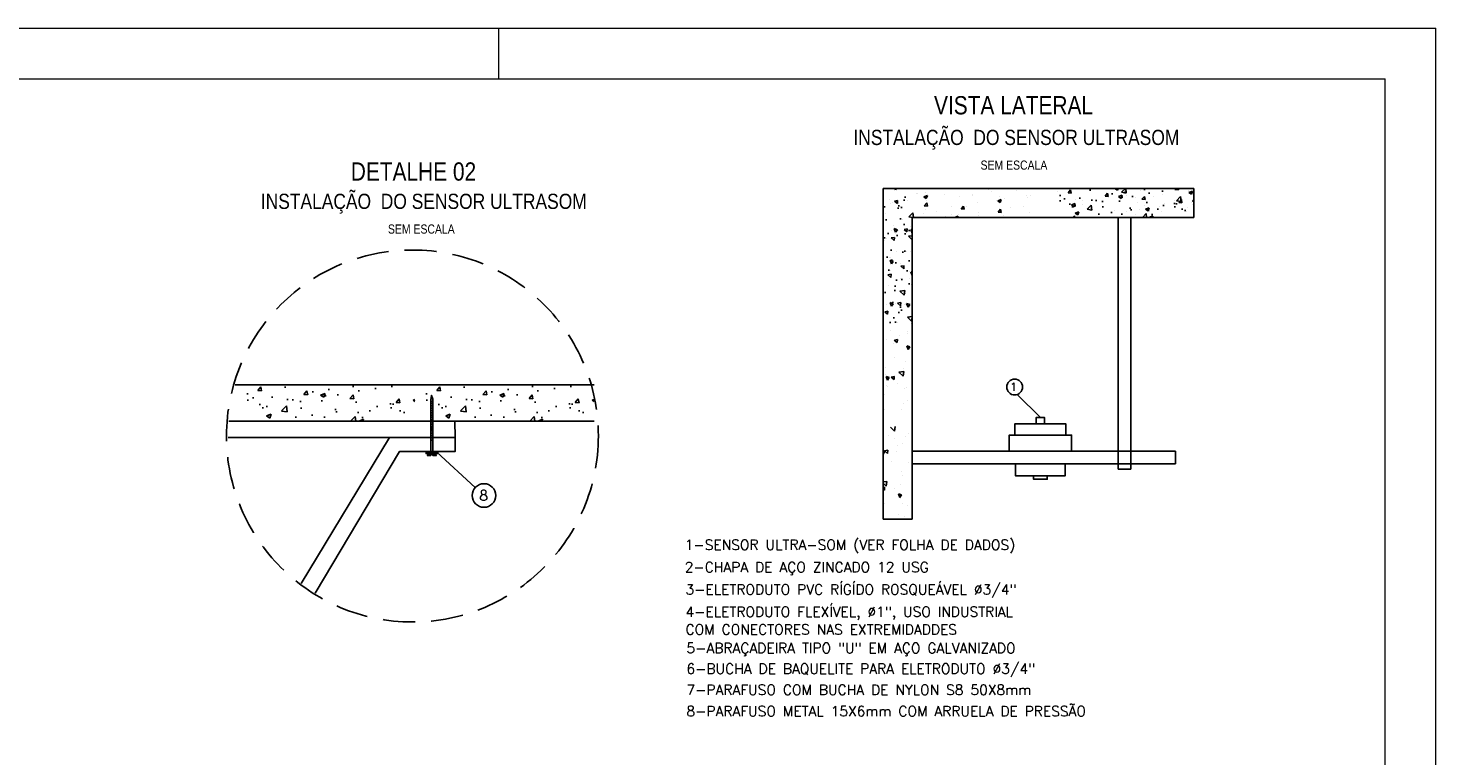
# Model space of a CAD drawing. Header units: millimetres. Extents: x 231 to 651, y 33 to 330.
# Tile 3 of 3: x 373 to 651, y 187 to 330. Entities that reach past the tile are written whole.
import ezdxf

# ---------------------------------------------------------------- set-up
doc = ezdxf.new("R2010")
doc.units = ezdxf.units.MM
doc.linetypes.add('HIDDEN', pattern=[9.525, 6.35, -3.175])
doc.layers.add('M_EXT_02', color=2, linetype='Continuous')
doc.layers.add('TEXTO PROJ', color=2, linetype='Continuous')
doc.layers.add('PADRÃO', color=7, linetype='Continuous', lineweight=9)
doc.styles.add('ARIAL', font='ARIALN.TTF')
doc.styles.add('ROMANS', font='ROMANS.SHX')

msp = doc.modelspace()

# ---------------------------------------------------------------- hatches: boundary and pattern name
h = msp.add_hatch()
h.set_pattern_fill('AR-CONC', color=256, scale=0.04, angle=90, style=0)
h.set_pattern_definition([(140, (852.132, -400.2627), (0.637563, 7.287384), [0.762, -8.382]), (85, (852.132, -400.263), (-7.64226, -1.40971), [0.6096, -6.7056]), (190.451, (852.185, -399.6554), (-7.004665, 5.8777), [0.6476, -7.1236]), (136.1842, (850.1, -400.263), (1.68169, 10.84316), [1.143, -12.573]), (186.6356, (850.24, -399.359), (-9.89702, 9.49617), [0.9714, -10.6854]), (81.184, (850.1, -400.263), (-9.897, 9.49618), [0.9144, -10.0584]), (111, (850.608, -399.2467), (4.09062, 6.064593), [0.762, -8.382]), (56, (850.608, -399.247), (-7.367516, 2.47208), [0.6096, -6.7056]), (161.4514, (850.949, -398.741), (-3.27691, 8.536656), [0.6476, -7.1236]), (127.5, (852.132, -400.2627), (-3.3822, 0.123544), [0, -6.624318, 0, -6.807197, 0, -6.730997]), (97.5, (852.132, -400.2627), (-4.007221, 2.672786), [0, -3.881119, 0, -6.471918, 0, -2.5654]), (57.5, (852.132, -402.5284), (0.22915, 5.423622), [0, -2.54, 0, -7.924797, 0, -10.515596]), (47.5, (852.132, -403.5444), (-1.01706, 5.925165), [0, -3.302, 0, -5.262878, 0, -7.467597])])
h.paths.add_polyline_path([(541.81, 298.82), (541.81, 271.67), (547.54, 271.67), (547.54, 298.82)])
h = msp.add_hatch()
h.set_pattern_fill('AR-CONC', color=256, scale=0.04, style=0)
h.set_pattern_definition([(50, (-95.916, -11.5), (7.287384, -0.637563), [0.762, -8.382]), (355, (-95.916, -11.5), (-1.40971, 7.64226), [0.6096, -6.7056]), (100.451, (-95.3086, -11.553), (5.8777, 7.004665), [0.6476, -7.1236]), (46.1842, (-95.916, -9.468), (10.84316, -1.68169), [1.143, -12.573]), (96.6356, (-95.012, -9.608), (9.49617, 9.89702), [0.9714, -10.6854]), (351.184, (-95.916, -9.468), (9.49618, 9.897), [0.9144, -10.0584]), (21, (-94.9, -9.976), (6.064593, -4.09062), [0.762, -8.382]), (326, (-94.9, -9.976), (2.47208, 7.367516), [0.6096, -6.7056]), (71.4514, (-94.3945, -10.317), (8.536656, 3.27691), [0.6476, -7.1236]), (37.5, (-95.9159, -11.5), (0.123544, 3.3822), [0, -6.624318, 0, -6.807197, 0, -6.730997]), (7.5, (-95.916, -11.5), (2.672786, 4.007221), [0, -3.881119, 0, -6.471918, 0, -2.5654]), (327.5, (-98.1815, -11.5), (5.423622, -0.22915), [0, -2.54, 0, -7.924797, 0, -10.515596]), (317.5, (-99.1975, -11.5), (5.925165, 1.01706), [0, -3.302, 0, -5.262878, 0, -7.467597])])
h.paths.add_polyline_path([(603.17, 298.82), (576.02, 298.82), (576.02, 293.09), (603.17, 293.09)])
h = msp.add_hatch()
h.set_pattern_fill('AR-CONC', color=256, scale=0.05, angle=360, style=0)
h.set_pattern_definition([(50, (-424.473, -127.862), (9.10923, -0.796954), [0.9525, -10.4775]), (355, (-424.473, -127.862), (-1.76214, 9.55283), [0.762, -8.382]), (100.451, (-423.714, -127.929), (7.34712, 8.75583), [0.8095, -8.9045]), (46.1842, (-424.473, -125.322), (13.55395, -2.10212), [1.42875, -15.71624]), (96.6356, (-423.344, -125.497), (11.8702, 12.37127), [1.21425, -13.35675]), (351.184, (-424.473, -125.322), (11.87023, 12.37125), [1.143, -12.573]), (21, (-423.203, -125.957), (7.58074, -5.113274), [0.9525, -10.4775]), (326, (-423.203, -125.957), (3.0901, 9.209395), [0.762, -8.382]), (71.4514, (-422.571, -126.383), (10.67082, 4.09614), [0.8095, -8.9045]), (37.5, (-424.473, -127.8622), (0.15443, 4.22775), [0, -8.280397, 0, -8.508997, 0, -8.413747]), (7.5, (-424.473, -127.862), (3.340982, 5.009027), [0, -4.851398, 0, -8.089897, 0, -3.20675]), (327.5, (-427.3052, -127.8622), (6.779527, -0.286437), [0, -3.175, 0, -9.905996, 0, -13.144495]), (317.5, (-428.575, -127.862), (7.406456, 1.271324), [0, -4.1275, 0, -6.578598, 0, -9.334497])])
h.paths.add_polyline_path([(449.38, 260.04), (415.44, 260.04), (415.44, 252.87), (449.38, 252.87)])
h = msp.add_hatch()
h.set_pattern_fill('AR-CONC', color=256, scale=0.05, angle=360, style=0)
h.set_pattern_definition([(50, (-389.116, -127.862), (9.10923, -0.796954), [0.9525, -10.4775]), (355, (-389.116, -127.862), (-1.76214, 9.55283), [0.762, -8.382]), (100.451, (-388.357, -127.929), (7.34712, 8.75583), [0.8095, -8.9045]), (46.1842, (-389.116, -125.322), (13.55395, -2.10212), [1.42875, -15.71624]), (96.6356, (-387.987, -125.497), (11.8702, 12.37127), [1.21425, -13.35675]), (351.184, (-389.116, -125.322), (11.87023, 12.37125), [1.143, -12.573]), (21, (-387.846, -125.957), (7.58074, -5.113274), [0.9525, -10.4775]), (326, (-387.846, -125.957), (3.0901, 9.209395), [0.762, -8.382]), (71.4514, (-387.214, -126.383), (10.67082, 4.09614), [0.8095, -8.9045]), (37.5, (-389.116, -127.8622), (0.15443, 4.22775), [0, -8.280397, 0, -8.508997, 0, -8.413747]), (7.5, (-389.116, -127.862), (3.340982, 5.009027), [0, -4.851398, 0, -8.089897, 0, -3.20675]), (327.5, (-391.9482, -127.8622), (6.779527, -0.286437), [0, -3.175, 0, -9.905996, 0, -13.144495]), (317.5, (-393.218, -127.862), (7.406456, 1.271324), [0, -4.1275, 0, -6.578598, 0, -9.334497])])
h.paths.add_polyline_path([(484.74, 260.04), (450.8, 260.04), (450.8, 252.87), (484.74, 252.87)])
h = msp.add_hatch()
h.set_pattern_fill('ANSI31', color=256, scale=0.1, angle=450, style=0)
h.set_pattern_definition([(45, (-212.67506, -1407.17524), (0.22450632, -0.22450632), [])])
h.paths.add_polyline_path([(452.88, 250.92), (452.88, 248.88), (452.48, 248.88), (452.48, 250.92)])
h.paths.add_polyline_path([(452.88, 257.17), (452.88, 250.92), (452.48, 250.92), (452.48, 257.17)])

# ---------------------------------------------------------------- linework, layer by layer
for p, q in [((541.81, 233.51), (541.81, 298.82)), ((547.54, 298.82), (603.17, 298.82)), ((548.43, 297.89), (548.43, 297.89)), ((548.57, 297.91), (548.57, 297.91)), ((549.82, 297.17), (550.53, 297.45)), ((550.24, 298.08), (550.24, 298.08)), ((550.32, 296.83), (550.53, 297.45)), ((554, 297.68), (554, 297.68)), ((555.38, 298.73), (555.38, 298.73)), ((557.28, 298.82), (557.28, 298.82)), ((559.37, 297.65), (559.37, 297.65)), ((559.42, 297.45), (559.42, 297.45)), ((562.7, 298.59), (562.7, 298.59)), ((563.22, 298.16), (563.22, 298.16)), ((568.13, 298.36), (568.13, 298.36)), ((570.08, 297.39), (570.08, 297.39)), ((570.88, 297.48), (570.88, 297.48)), ((576.15, 298.24), (576.15, 298.24)), ((578.97, 297.9), (578.97, 297.9)), ((587.03, 297.73), (587.03, 297.73)), ((587.55, 298.82), (588.06, 298.48)), ((588.06, 298.48), (588.17, 298.82)), ((588.26, 297.2), (588.98, 297.47)), ((588.77, 296.85), (588.98, 297.47)), ((588.89, 298.06), (589.63, 298.82)), ((588.89, 298.05), (589.79, 297.91)), ((589.79, 297.92), (589.69, 298.82)), ((589.82, 297.44), (589.82, 297.44)), ((592.58, 298.37), (592.58, 298.37)), ((595.13, 298.7), (595.13, 298.7)), ((596.87, 297.7), (596.87, 297.7)), ((596.93, 298.82), (596.93, 298.91)), ((599.52, 298.58), (600.13, 298.52)), ((599.53, 298.58), (599.73, 298.82)), ((600.13, 298.52), (600.08, 298.82)), ((602, 298.35), (602, 298.35)), ((602.16, 298.01), (602.87, 298.28)), ((602.16, 298.01), (602.66, 297.67)), ((602.66, 297.67), (602.87, 298.28)), ((543.15, 296.63), (543.15, 296.63)), ((543.25, 295.83), (543.25, 295.83)), ((543.64, 296.02), (543.64, 296.02)), ((545.3, 295.26), (545.3, 295.26)), ((546.54, 296.5), (546.54, 296.5)), ((549.82, 297.17), (550.32, 296.83)), ((549.92, 295.4), (550.41, 295.98)), ((549.92, 295.4), (550.53, 295.34)), ((550.12, 294.7), (550.12, 294.7)), ((550.41, 296.47), (550.41, 296.47)), ((550.53, 295.34), (550.41, 295.98)), ((555.25, 295.35), (555.25, 295.35)), ((556.83, 297.32), (556.83, 297.32)), ((557.21, 294.76), (557.7, 295.34)), ((557.21, 294.76), (557.82, 294.71)), ((557.82, 294.7), (557.7, 295.34)), ((558.23, 295.35), (558.23, 295.35)), ((560.53, 296.11), (560.53, 296.11)), ((564.16, 296.37), (564.16, 296.37)), ((564.42, 296.36), (565.13, 296.63)), ((564.42, 296.36), (564.92, 296.02)), ((564.5, 294.12), (564.99, 294.71)), ((564.84, 297.22), (564.84, 297.22)), ((564.92, 296.02), (565.13, 296.63)), ((565.11, 294.07), (564.99, 294.7)), ((565.75, 296.83), (565.75, 296.83)), ((566.97, 294.99), (566.97, 294.99)), ((569.51, 295.33), (569.51, 295.33)), ((570.27, 296.99), (570.27, 296.99)), ((579.02, 295.55), (579.73, 295.82)), ((579.02, 295.55), (579.52, 295.21)), ((579.52, 295.21), (579.73, 295.82)), ((579.77, 296.68), (579.77, 296.68)), ((581.12, 296.53), (581.12, 296.53)), ((581.25, 295.57), (581.25, 295.57)), ((588.26, 297.2), (588.77, 296.85)), ((588.45, 296.29), (588.45, 296.29)), ((589.01, 297.1), (589.01, 297.1)), ((591.66, 296.99), (591.66, 296.99)), ((591.96, 296.08), (591.96, 296.08)), ((592.45, 294.69), (592.45, 294.69)), ((593.36, 295.39), (593.36, 295.39)), ((593.62, 294.73), (594.33, 295.01)), ((593.62, 294.73), (594.12, 294.39)), ((594.12, 294.39), (594.33, 295.01)), ((595.24, 297.21), (595.24, 297.21)), ((596.3, 295.2), (596.3, 295.2)), ((597.39, 295.85), (597.39, 295.85)), ((599.29, 296.41), (599.29, 296.41)), ((599.73, 296.37), (600.53, 297.2)), ((599.73, 296.37), (600.64, 296.23)), ((600.64, 296.23), (600.53, 297.2)), ((600.67, 296.98), (600.67, 296.98)), ((601.88, 294.97), (601.88, 294.97)), ((602.72, 296.05), (602.72, 296.05)), ((602.81, 295.62), (602.81, 295.62)), ((542.28, 293.87), (542.28, 293.87)), ((545.64, 292.72), (545.64, 292.72)), ((546.86, 293.2), (547.66, 294.03)), ((546.87, 293.2), (547.61, 293.09)), ((547.44, 291.85), (547.44, 291.85)), ((547.54, 279.73), (547.54, 293.1)), ((547.54, 233.51), (547.54, 293.1)), ((547.54, 293.1), (603.17, 293.09)), ((547.77, 293.09), (547.66, 294.03)), ((549.83, 293.88), (549.83, 293.88)), ((552.31, 294.34), (552.31, 294.34)), ((553.98, 293.09), (603.17, 293.09)), ((554.16, 293.31), (554.16, 293.31)), ((555.26, 293.65), (555.26, 293.65)), ((555.89, 293.09), (556.59, 293.36)), ((556.5, 293.09), (556.59, 293.36)), ((556.7, 293.64), (556.7, 293.64)), ((560.55, 294.15), (560.55, 294.15)), ((560.68, 293.42), (560.68, 293.42)), ((564.5, 294.12), (565.1, 294.07)), ((565.62, 293.45), (565.62, 293.45)), ((566.1, 293.19), (566.1, 293.19)), ((570.75, 294.1), (570.75, 294.1)), ((579.27, 293.09), (579.56, 293.43)), ((579.63, 293.09), (579.56, 293.43)), ((586.9, 294.06), (586.9, 294.06)), ((587.44, 294.38), (587.44, 294.38)), ((588.18, 243.39), (588.18, 293.09)), ((588.89, 293.71), (588.89, 293.71)), ((589.91, 294.36), (589.91, 294.36)), ((590.68, 293.09), (590.68, 243.38)), ((591.53, 293.6), (591.53, 293.6)), ((595.8, 293.16), (595.8, 293.16)), ((596.75, 294.32), (596.75, 294.32)), ((601.72, 294.18), (601.72, 294.18)), ((543.41, 290.59), (543.41, 290.59)), ((543.8, 291.49), (543.8, 291.49)), ((544.27, 290.16), (544, 290.88)), ((544.61, 290.67), (544, 290.88)), ((544.26, 289.91), (544.26, 289.91)), ((544.27, 290.16), (544.61, 290.67)), ((546.57, 290.86), (545.93, 290.74)), ((546.51, 290.25), (545.93, 290.74)), ((546.51, 290.25), (546.56, 290.85)), ((547.19, 291.37), (547.19, 291.37)), ((542.05, 288.45), (542.05, 288.45)), ((542.47, 288.97), (542.47, 288.97)), ((544.52, 286.28), (544.52, 286.28)), ((546.48, 286.3), (546.48, 286.3)), ((547.21, 286.43), (547.21, 286.43)), ((542.98, 285.12), (542.98, 285.12)), ((543.18, 285.17), (543.18, 285.17)), ((545.28, 283.98), (545.28, 283.98)), ((545.93, 283.57), (545.29, 283.45)), ((545.87, 282.96), (545.92, 283.57)), ((541.82, 283.03), (541.82, 283.03)), ((541.9, 281.12), (541.9, 281.12)), ((543.32, 282.58), (543.32, 282.58)), ((545.28, 281), (545.28, 281)), ((545.87, 282.96), (545.29, 283.45)), ((546.98, 281.01), (546.98, 281.01)), ((546.99, 282.45), (546.99, 282.45)), ((547.54, 281.64), (547.28, 282.34)), ((547.54, 282.25), (547.28, 282.34)), ((542.95, 279.75), (542.95, 279.75)), ((546.3, 278.06), (546.3, 278.06)), ((547.32, 279.91), (547.32, 279.91)), ((542.55, 275.99), (542.55, 275.99)), ((543.46, 275.56), (543.18, 276.28)), ((543.8, 276.07), (543.19, 276.28)), ((543.46, 275.56), (543.8, 276.07)), ((544.16, 276.16), (544.16, 276.16)), ((545.29, 276.28), (544.65, 276.16)), ((545.23, 275.67), (544.65, 276.16)), ((545.23, 275.67), (545.29, 276.28)), ((545.93, 275.87), (545.93, 275.87)), ((546.75, 275.58), (546.75, 275.58)), ((542.72, 274.32), (542.72, 274.32)), ((542.74, 274.17), (542.74, 274.17)), ((547.54, 273.51), (546.6, 273.4)), ((547.43, 272.61), (546.6, 273.4)), ((547.43, 272.61), (547.54, 273.36)), ((543.27, 270.78), (543.27, 270.78)), ((544.67, 272.32), (544.67, 272.32)), ((545, 269.77), (545, 269.77)), ((546.52, 270.16), (546.52, 270.16)), ((546.65, 270.65), (546.65, 270.65)), ((547.31, 272.13), (547.31, 272.13)), ((542.49, 268.9), (542.49, 268.9)), ((543.76, 268.25), (543.76, 268.25)), ((544.6, 268.39), (544.01, 268.87)), ((544.65, 268.99), (544.02, 268.88)), ((544.6, 268.38), (544.65, 268.99)), ((546.73, 267.03), (546.46, 267.74)), ((547.08, 267.53), (546.46, 267.74)), ((546.74, 267.03), (547.08, 267.53)), ((541.84, 266.03), (541.84, 266.03)), ((544.03, 265.5), (544.03, 265.5)), ((546.29, 264.73), (546.29, 264.73)), ((547.41, 265.38), (547.41, 265.38)), ((542.26, 263.47), (542.26, 263.47)), ((542.35, 262.18), (542.35, 262.18)), ((542.64, 260.96), (542.37, 261.67)), ((542.99, 261.47), (542.37, 261.67)), ((542.64, 260.96), (542.99, 261.47)), ((544.02, 261.71), (543.38, 261.59)), ((543.96, 261.1), (543.38, 261.59)), ((543.96, 261.1), (544.01, 261.7)), ((544.77, 262.32), (544.77, 262.32)), ((545.89, 262.67), (544.92, 262.56)), ((545.75, 261.77), (544.92, 262.56)), ((545.75, 261.77), (545.89, 262.67)), ((545.85, 263.36), (545.85, 263.36)), ((542.54, 259.89), (542.54, 259.89)), ((542.68, 259.64), (542.68, 259.64)), ((544.68, 260.37), (544.68, 260.37)), ((546.06, 259.31), (546.06, 259.31)), ((546.35, 259.51), (546.35, 259.51)), ((542.04, 258.05), (542.04, 258.05)), ((545.79, 256.4), (545.79, 256.4)), ((546.69, 256.96), (546.69, 256.96)), ((542.01, 255.27), (542.01, 255.27)), ((545.39, 255.15), (545.39, 255.15)), ((544.06, 250.93), (543.24, 251.72)), ((544.07, 250.93), (544.21, 251.83)), ((546.81, 250.47), (546.81, 250.47)), ((547.53, 250.55), (547.53, 250.55)), ((542.77, 250), (542.77, 250)), ((544.03, 249.37), (544.03, 249.37)), ((544.58, 248.04), (544.58, 248.04)), ((545.61, 248.46), (545.61, 248.46)), ((546.15, 249.87), (546.15, 249.87)), ((542.17, 246.87), (541.81, 246.99)), ((541.83, 246.36), (541.81, 246.42)), ((541.83, 246.36), (542.17, 246.87)), ((542.74, 247.13), (542.1, 247.01)), ((542.68, 246.52), (542.1, 247.01)), ((542.68, 246.52), (542.74, 247.13)), ((543.42, 244.87), (543.42, 244.87)), ((544.37, 246.83), (544.37, 246.83)), ((546.8, 244.74), (546.8, 244.74)), ((547.54, 246.98), (599.53, 246.98)), ((547.54, 244.48), (547.54, 246.98)), ((545.38, 243.04), (545.38, 243.04)), ((545.6, 242.11), (545.6, 242.11)), ((599.53, 244.48), (547.54, 244.48)), ((588.18, 243.39), (590.68, 243.39)), ((542.52, 240.99), (541.81, 240.9)), ((542.38, 240.08), (541.81, 240.63)), ((542.1, 239.84), (541.81, 239.79)), ((542.05, 239.24), (541.81, 239.43)), ((542.05, 239.23), (542.1, 239.84)), ((542.38, 240.08), (542.52, 240.99)), ((544.14, 239.65), (544.14, 239.65)), ((545.21, 240.41), (545.21, 240.41)), ((547.52, 239.53), (547.52, 239.53)), ((542.05, 236.69), (542.05, 236.69)), ((545.11, 237.82), (544.83, 238.54)), ((545.45, 238.33), (544.83, 238.54)), ((545.11, 237.82), (545.45, 238.33)), ((545.15, 237.62), (545.15, 237.62)), ((545.72, 236.56), (545.72, 236.56)), ((547.54, 233.51), (541.81, 233.51)), ((544.9, 234.37), (544.9, 234.37)), ((546.05, 234.02), (546.05, 234.02)), ((546.61, 236.19), (546.61, 236.19))]:
    msp.add_line(p, q)
for points in [[(547.54, 298.82), (541.81, 298.82)], [(603.17, 293.09), (603.17, 298.82)], [(413.9, 260.04), (484.74, 260.04)], [(452.88, 246.89), (452.88, 246.89), (452.88, 257.2), (452.64, 257.96), (452.48, 257.16), (452.48, 246.87)], [(412.61, 252.87), (457.28, 252.87), (457.29, 249.68)], [(412.61, 252.87), (484.74, 252.87)], [(452.48, 252.85), (452.88, 252.85)], [(457.29, 246.89), (457.29, 249.68), (412.5, 249.68)], [(429.71, 218.91), (446.3, 246.89), (457.29, 246.89), (457.29, 249.68), (444.33, 249.68), (426.94, 220.83)], [(451.59, 246.71), (453.87, 246.71)], [(452.31, 246.48), (451.82, 246.1), (452.47, 246.1), (452.47, 246.3), (452.91, 246.3), (452.91, 246.1), (453.6, 246.1), (453.1, 246.48)], [(599.53, 246.98), (599.53, 244.48)]]:
    msp.add_lwpolyline(points)
for points in [[(572.01, 252.34), (573.68, 252.34), (573.68, 253.57), (572.01, 253.57)], [(566.69, 246.98), (579, 246.98), (579, 250.13), (566.69, 250.13)], [(567.79, 250.13), (577.9, 250.13), (577.9, 252.34), (567.79, 252.34)], [(453.87, 246.48), (453.87, 246.89), (451.59, 246.89), (451.59, 246.48)], [(451.59, 246.48), (451.59, 246.89), (453.87, 246.89), (453.87, 246.48)], [(567.93, 244.48), (577.76, 244.48), (577.76, 242.11), (567.93, 242.11)], [(571.49, 242.11), (574.21, 242.11), (574.21, 241.4), (571.49, 241.4)]]:
    msp.add_lwpolyline(points, close=True)
at = {"layer": 'M_EXT_02', "linetype": 'HIDDEN'}
msp.add_circle((448.88, 249.95), 36.71, dxfattribs=at)
at = {"layer": 'PADRÃO', "color": 2}
for p, q in [((230.92, 330.46), (650.92, 330.46)), ((465.92, 320.46), (465.92, 330.46)), ((465.92, 320.46), (465.92, 330.46)), ((650.92, 33.46), (650.92, 330.46))]:
    msp.add_line(p, q, dxfattribs=at)
at = {"layer": 'PADRÃO', "color": 1}
for p in [(255.92, 320.46), (640.92, 43.46)]:
    msp.add_line(p, (640.92, 320.46), dxfattribs=at)
at = {"layer": 'TEXTO PROJ', "color": 2}
msp.add_line((572.85, 253.57), (568.26, 258.14), dxfattribs=at)
msp.add_lwpolyline([(453.67, 246.76), (461.27, 239.77)], dxfattribs=at)
for centre, radius in [((567.76, 259.61), 1.56), ((463, 238.2), 2.33)]:
    msp.add_circle(centre, radius, dxfattribs=at)

# ---------------------------------------------------------------- texts
for s, height, style, p in [('VISTA LATERAL', 3.6, 'ARIAL', (551.85, 313.44)), ('INSTALAÇÃO  DO SENSOR ULTRASOM', 3, 'ARIAL', (535.94, 307.39)), ('DETALHE 02', 3.6, 'ARIAL', (436.71, 300.36)), ('SEM ESCALA', 1.8, 'ARIAL', (561.04, 302.52)), ('INSTALAÇÃO  DO SENSOR ULTRASOM', 3, 'ARIAL', (418.95, 294.77)), ('SEM ESCALA', 1.8, 'ARIAL', (444.05, 289.9)), ('1', 1.6, 'ROMANS', (566.88, 258.87)), ('8', 2, 'ROMANS', (462.09, 237.24)), ('1-SENSOR ULTRA-SOM (VER FOLHA DE DADOS)', 2, 'ROMANS', (502.64, 227.48)), ('2-CHAPA DE AÇO ZINCADO 12 USG ', 2, 'ROMANS', (502.64, 223.07)), ('3-ELETRODUTO PVC RÍGÍDO ROSQUEÁVEL %%C3/4" ', 2, 'ROMANS', (502.8, 218.66)), ('4-ELETRODUTO FLEXÍVEL, %%C1", USO INDUSTRIAL  ', 2, 'ROMANS', (502.8, 214.26)), ('COM CONECTORES NAS EXTREMIDADDES', 2, 'ROMANS', (502.8, 210.76)), ('5-ABRAÇADEIRA TIPO "U" EM AÇO GALVANIZADO', 2, 'ROMANS', (502.98, 207.09)), ('6-BUCHA DE BAQUELITE PARA ELETRODUTO %%C3/4"', 2, 'ROMANS', (502.98, 203.01)), ('7-PARAFUSO COM BUCHA DE NYLON S8 50X8mm', 2, 'ROMANS', (502.98, 198.85)), ('8-PARAFUSO METAL 15X6mm COM ARRUELA DE PRESSÃO  ', 2, 'ROMANS', (502.98, 194.63))]:
    msp.add_text(s, height=height, dxfattribs=dict(at, style=style)).set_placement(p)

doc.saveas('drawing.dxf')
